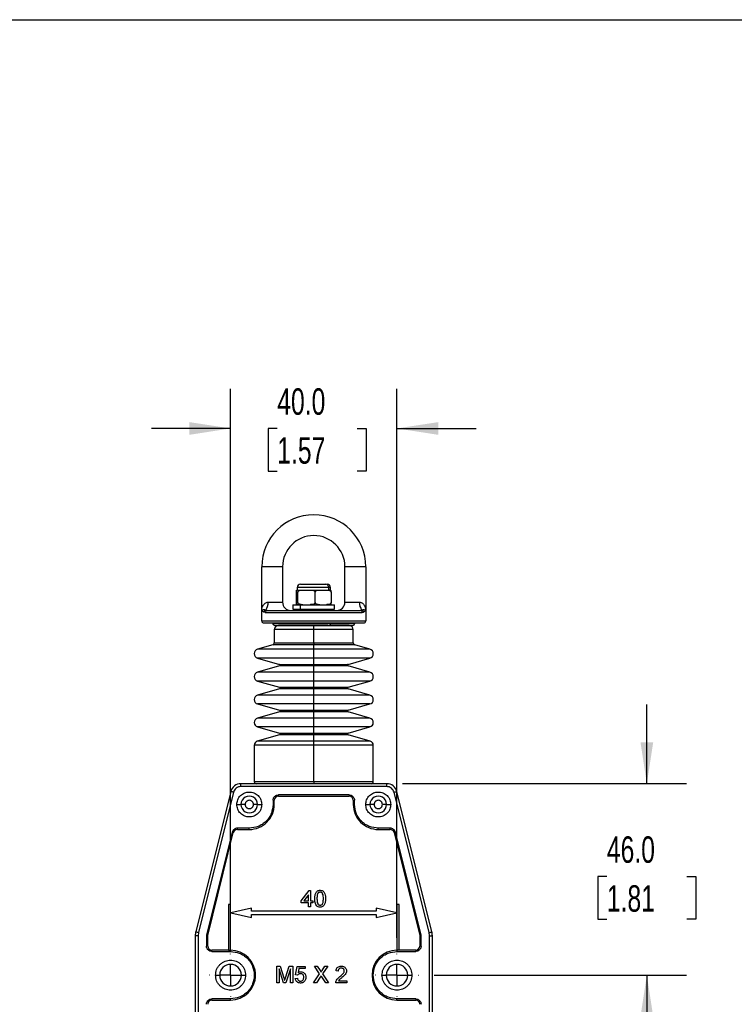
# Model space of a CAD drawing. Header units: millimetres. Extents: x 19 to 819, y 19 to 629.
# Tile 15 of 21: x 476 to 647, y 392 to 629. Entities that reach past the tile are written whole.
import ezdxf

# ---------------------------------------------------------------- set-up
doc = ezdxf.new("R2010")
doc.units = ezdxf.units.MM
doc.header["$LTSCALE"] = 3
doc.linetypes.add('CENTERX2', pattern=[20.32, 12.7, -2.54, 2.54, -2.54])
doc.layers.add('CENTER', color=40, linetype='CENTERX2')
doc.layers.add('DIMENSIONS', color=140, linetype='Continuous', lineweight=25)
doc.layers.add('TEXT', color=140, linetype='Continuous', lineweight=25)
doc.styles.add('SLDTEXTSTYLE0', font='TXT', dxfattribs={"width": 0.7})
doc.dimstyles.new('SLDDIMSTYLE1', dxfattribs={"dimtxt": 6.474023, "dimasz": 9.906, "dimexe": 0, "dimexo": 0.0625, "dimgap": 1.618506, "dimtad": 0, "dimtih": 1, "dimtoh": 1, "dimrnd": 1e-09, "dimzin": 4, "dimdsep": 46, "dimtxsty": 'SLDTEXTSTYLE0', "dimsah": 1, "dimcen": 0.09, "dimadec": 0, "dimazin": 1, "dimtfac": 1, "dimtofl": 0, "dimtmove": 0, "dimatfit": 3, "dimfxl": 0, "dimfrac": 2, "dimtolj": 1, "dimtzin": 12, "dimarcsym": 0})
doc.dimstyles.new('SLDDIMSTYLE2', dxfattribs={"dimtxt": 6.474023, "dimasz": 9.906, "dimexe": 0, "dimexo": 0.0625, "dimgap": 1.618506, "dimtad": 0, "dimtih": 1, "dimtoh": 1, "dimrnd": 1e-09, "dimzin": 4, "dimdsep": 46, "dimtxsty": 'SLDTEXTSTYLE0', "dimsah": 1, "dimcen": 0.09, "dimadec": 0, "dimazin": 1, "dimtfac": 1, "dimtmove": 0, "dimatfit": 0, "dimfxl": 0, "dimfrac": 2, "dimtolj": 1, "dimtzin": 12, "dimarcsym": 0})

# ---------------------------------------------------------------- blocks, each defined once
blk = doc.blocks.new('_D_8')
at = {"layer": 'DIMENSIONS'}
for p, q in [((526.27, 408.08), (526.27, 539.98)), ((566.27, 408.08), (566.27, 539.98)), ((526.27, 530.46), (507.22, 530.46)), ((537.48, 530.46), (535.31, 530.46)), ((535.31, 530.46), (535.31, 520.17)), ((556.72, 530.46), (558.89, 530.46)), ((558.89, 530.46), (558.89, 520.17)), ((566.27, 530.46), (585.32, 530.46)), ((535.31, 520.17), (537.48, 520.17)), ((558.89, 520.17), (556.72, 520.17))]:
    blk.add_line(p, q, dxfattribs=at)
for points in [[(526.27, 530.46), (516.36, 531.98), (516.36, 528.93)], [(566.27, 530.46), (576.17, 528.93), (576.17, 531.98)]]:
    blk.add_solid(points, dxfattribs=at)
at = {"layer": 'DIMENSIONS', "char_height": 6.35, "attachment_point": 1, "style": 'SLDTEXTSTYLE0'}
for s, insert in [('40.0', (537.48, 540.09)), ('1.57', (537.48, 528.35))]:
    blk.add_mtext(s, dxfattribs=dict(at, insert=insert))
blk = doc.blocks.new('_D_9')
at = {"layer": 'DIMENSIONS'}
for p, q in [((575.22, 399.13), (635.86, 399.13)), ((626.33, 399.13), (626.33, 375.98)), ((616.71, 364.24), (614.54, 364.24)), ((614.54, 364.24), (614.54, 353.95)), ((635.95, 364.24), (638.13, 364.24)), ((638.13, 364.24), (638.13, 353.95)), ((614.54, 353.95), (616.71, 353.95)), ((626.33, 306.13), (626.33, 352.5)), ((638.13, 353.95), (635.95, 353.95)), ((572.58, 306.13), (635.86, 306.13))]:
    blk.add_line(p, q, dxfattribs=at)
for points in [[(626.33, 399.13), (624.81, 389.22), (627.86, 389.22)], [(626.33, 306.13), (627.86, 316.03), (624.81, 316.03)]]:
    blk.add_solid(points, dxfattribs=at)
at = {"layer": 'DIMENSIONS', "char_height": 6.35, "attachment_point": 1, "style": 'SLDTEXTSTYLE0'}
for s, insert in [('93.0', (616.71, 373.88)), ('3.66', (616.71, 362.14))]:
    blk.add_mtext(s, dxfattribs=dict(at, insert=insert))
blk = doc.blocks.new('_D_10')
at = {"layer": 'DIMENSIONS'}
for p, q in [((626.33, 445.13), (626.33, 464.18)), ((567.62, 445.13), (635.86, 445.13)), ((616.71, 422.84), (614.54, 422.84)), ((614.54, 422.84), (614.54, 412.55)), ((635.95, 422.84), (638.13, 422.84)), ((638.13, 422.84), (638.13, 412.55)), ((614.54, 412.55), (616.71, 412.55)), ((638.13, 412.55), (635.95, 412.55)), ((575.22, 399.13), (635.86, 399.13)), ((626.33, 399.13), (626.33, 380.08))]:
    blk.add_line(p, q, dxfattribs=at)
for points in [[(626.33, 445.13), (627.86, 455.03), (624.81, 455.03)], [(626.33, 399.13), (624.81, 389.22), (627.86, 389.22)]]:
    blk.add_solid(points, dxfattribs=at)
at = {"layer": 'DIMENSIONS', "char_height": 6.35, "attachment_point": 1, "style": 'SLDTEXTSTYLE0'}
for s, insert in [('46.0', (616.71, 432.47)), ('1.81', (616.71, 420.73))]:
    blk.add_mtext(s, dxfattribs=dict(at, insert=insert))
blk = doc.blocks.new('SW_CENTERMARKSYMBOL_2')
at = {"layer": 'CENTER', "color": 0}
for p, q in [((0, 5.08), (0, 5.14)), ((0, 0), (0, 2.54)), ((-5.08, 0), (-5.14, 0)), ((0, 0), (-2.54, 0)), ((0, 0), (0, -2.54)), ((0, 0), (2.54, 0)), ((5.08, 0), (5.14, 0)), ((0, -5.08), (0, -5.14))]:
    blk.add_line(p, q, dxfattribs=at)
blk = doc.blocks.new('SW_CENTERMARKSYMBOL_3')
at = {"layer": 'CENTER', "color": 0}
for p, q in [((0, 5.08), (0, 5.14)), ((0, 0), (0, 2.54)), ((-5.08, 0), (-5.14, 0)), ((0, 0), (-2.54, 0)), ((0, 0), (0, -2.54)), ((0, 0), (2.54, 0)), ((5.08, 0), (5.14, 0)), ((0, -5.08), (0, -5.14))]:
    blk.add_line(p, q, dxfattribs=at)

msp = doc.modelspace()

# ---------------------------------------------------------------- linework, layer by layer
for p, q in [((533.767, 486.727), (533.767, 497.227)), ((538.767, 497.227), (533.767, 497.227)), ((538.767, 497.227), (538.767, 488.727)), ((553.767, 488.727), (553.767, 497.227)), ((558.767, 497.227), (553.767, 497.227)), ((558.767, 497.227), (558.767, 486.727)), ((542.267, 492.227), (542.267, 491.627)), ((549.87, 492.227), (542.267, 492.227)), ((543.081, 493.027), (549.149, 493.027)), ((549.87, 491.627), (549.87, 492.227)), ((550.267, 492.227), (549.87, 492.227)), ((550.267, 491.627), (550.267, 492.227)), ((542.106, 488.627), (542.106, 491.127)), ((542.351, 491.627), (543.645, 491.627)), ((542.45, 488.627), (542.45, 491.127)), ((543.645, 491.627), (544.53, 491.627)), ((544.53, 491.627), (545.415, 491.627)), ((545.415, 491.627), (547.707, 491.627)), ((546.61, 488.627), (546.61, 491.127)), ((547.707, 491.627), (548.519, 491.627)), ((548.519, 491.627), (549.331, 491.627)), ((549.331, 491.627), (549.977, 491.627)), ((549.977, 491.627), (550.329, 491.627)), ((550.427, 491.127), (550.427, 488.627)), ((535.267, 488.727), (538.767, 488.727)), ((541.267, 488.127), (541.267, 487.027)), ((541.267, 488.127), (543.041, 488.127)), ((542.351, 488.127), (543.645, 488.127)), ((543.041, 488.127), (551.267, 488.127)), ((543.041, 487.027), (543.041, 488.127)), ((545.415, 488.127), (547.707, 488.127)), ((551.267, 487.027), (551.267, 488.127)), ((553.767, 488.727), (557.267, 488.727)), ((533.767, 484.227), (533.767, 486.727)), ((534.613, 486.227), (534.289, 486.344)), ((534.613, 486.227), (557.92, 486.227)), ((535.079, 486.727), (534.708, 486.821)), ((535.079, 486.727), (557.454, 486.727)), ((541.267, 487.027), (543.041, 487.027)), ((543.041, 487.027), (551.267, 487.027)), ((557.825, 486.821), (557.454, 486.727)), ((557.92, 486.227), (558.244, 486.344)), ((558.767, 486.727), (558.767, 484.227)), ((533.767, 484.227), (558.767, 484.227)), ((534.267, 483.727), (558.267, 483.727)), ((536.417, 483.627), (550.228, 483.627)), ((536.923, 483.127), (550.027, 483.127)), ((546.267, 483.127), (537.767, 483.127)), ((546.267, 482.127), (546.267, 483.127)), ((549.677, 483.127), (546.267, 483.127)), ((550.027, 483.127), (555.61, 483.127)), ((550.228, 483.627), (556.117, 483.627)), ((554.767, 483.127), (550.377, 483.127)), ((536.767, 482.127), (536.767, 478.94)), ((546.267, 482.127), (536.767, 482.127)), ((546.267, 478.94), (546.267, 482.127)), ((555.767, 482.127), (546.267, 482.127)), ((555.767, 478.94), (555.767, 482.127)), ((536.404, 478.459), (532.763, 477.415)), ((546.267, 478.459), (536.404, 478.459)), ((536.767, 478.94), (546.267, 478.94)), ((546.267, 478.94), (546.267, 478.459)), ((546.267, 478.94), (555.767, 478.94)), ((546.267, 477.415), (546.267, 478.459)), ((556.129, 478.459), (546.267, 478.459)), ((559.77, 477.415), (556.129, 478.459)), ((546.267, 477.415), (532.763, 477.415)), ((546.267, 475.301), (546.267, 477.415)), ((559.77, 477.415), (546.267, 477.415)), ((532.763, 475.301), (538.022, 473.793)), ((546.267, 475.301), (532.763, 475.301)), ((538.022, 473.408), (532.763, 471.901)), ((538.022, 473.793), (546.267, 473.793)), ((546.267, 473.408), (538.022, 473.408)), ((538.167, 473.601), (546.267, 473.601)), ((546.267, 473.793), (546.267, 475.301)), ((559.77, 475.301), (546.267, 475.301)), ((546.267, 473.793), (546.267, 473.601)), ((546.267, 473.793), (554.511, 473.793)), ((546.267, 473.601), (546.267, 473.408)), ((546.267, 473.601), (554.367, 473.601)), ((546.267, 471.901), (546.267, 473.408)), ((554.511, 473.408), (546.267, 473.408)), ((554.511, 473.793), (559.77, 475.301)), ((559.77, 471.901), (554.511, 473.408)), ((546.267, 471.901), (532.763, 471.901)), ((546.267, 469.786), (546.267, 471.901)), ((559.77, 471.901), (546.267, 471.901)), ((532.763, 469.786), (538.022, 468.278)), ((546.267, 469.786), (532.763, 469.786)), ((546.267, 468.278), (546.267, 469.786)), ((559.77, 469.786), (546.267, 469.786)), ((554.511, 468.278), (559.77, 469.786)), ((538.022, 467.893), (532.763, 466.386)), ((546.267, 466.386), (532.763, 466.386)), ((538.022, 468.278), (546.267, 468.278)), ((546.267, 467.893), (538.022, 467.893)), ((538.167, 468.086), (546.267, 468.086)), ((546.267, 468.278), (546.267, 468.086)), ((546.267, 468.278), (554.511, 468.278)), ((546.267, 468.086), (546.267, 467.893)), ((546.267, 468.086), (554.367, 468.086)), ((546.267, 466.386), (546.267, 467.893)), ((554.511, 467.893), (546.267, 467.893)), ((546.267, 464.271), (546.267, 466.386)), ((559.77, 466.386), (546.267, 466.386)), ((559.77, 466.386), (554.511, 467.893)), ((532.763, 464.271), (538.022, 462.763)), ((546.267, 464.271), (532.763, 464.271)), ((546.267, 462.763), (546.267, 464.271)), ((559.77, 464.271), (546.267, 464.271)), ((554.511, 462.763), (559.77, 464.271)), ((538.022, 462.379), (532.763, 460.871)), ((538.022, 462.763), (546.267, 462.763)), ((546.267, 462.379), (538.022, 462.379)), ((538.167, 462.571), (546.267, 462.571)), ((546.267, 462.763), (546.267, 462.571)), ((546.267, 462.763), (554.511, 462.763)), ((546.267, 462.571), (546.267, 462.379)), ((546.267, 462.571), (554.367, 462.571)), ((546.267, 460.871), (546.267, 462.379)), ((554.511, 462.379), (546.267, 462.379)), ((559.77, 460.871), (554.511, 462.379)), ((546.267, 460.871), (532.763, 460.871)), ((546.267, 458.756), (546.267, 460.871)), ((559.77, 460.871), (546.267, 460.871)), ((538.022, 456.864), (532.691, 455.335)), ((532.763, 458.756), (538.022, 457.248)), ((546.267, 458.756), (532.763, 458.756)), ((538.022, 457.248), (546.267, 457.248)), ((546.267, 456.864), (538.022, 456.864)), ((538.167, 457.056), (546.267, 457.056)), ((546.267, 457.248), (546.267, 458.756)), ((559.77, 458.756), (546.267, 458.756)), ((546.267, 457.248), (546.267, 457.056)), ((546.267, 457.248), (554.511, 457.248)), ((546.267, 457.056), (546.267, 456.864)), ((546.267, 457.056), (554.367, 457.056)), ((546.267, 455.335), (546.267, 456.864)), ((554.511, 456.864), (546.267, 456.864)), ((554.511, 457.248), (559.77, 458.756)), ((559.842, 455.335), (554.511, 456.864)), ((531.967, 454.374), (531.967, 445.627)), ((546.267, 454.374), (531.967, 454.374)), ((546.267, 455.335), (532.691, 455.335)), ((546.267, 454.374), (546.267, 455.335)), ((559.842, 455.335), (546.267, 455.335)), ((546.267, 445.627), (546.267, 454.374)), ((560.567, 454.374), (546.267, 454.374)), ((560.567, 445.627), (560.567, 454.374)), ((528.72, 444.427), (528.72, 445.127)), ((563.813, 445.127), (528.72, 445.127)), ((531.967, 445.627), (546.267, 445.627)), ((546.267, 445.627), (546.267, 445.127)), ((546.267, 445.627), (560.567, 445.627)), ((563.813, 444.427), (563.813, 445.127)), ((526.294, 443.232), (517.885, 409.507)), ((526.973, 443.063), (518.565, 409.338)), ((563.813, 444.427), (528.72, 444.427)), ((554.767, 442.427), (537.767, 442.427)), ((537.767, 442.127), (537.767, 442.427)), ((554.767, 442.427), (554.767, 442.127)), ((573.969, 409.338), (565.56, 443.063)), ((574.648, 409.507), (566.239, 443.232)), ((527.767, 440.127), (528.767, 440.127)), ((529.767, 440.127), (528.767, 440.127)), ((532.767, 440.127), (531.767, 440.127)), ((532.767, 440.127), (533.767, 440.127)), ((536.467, 441.127), (536.467, 440.127)), ((536.467, 441.127), (536.767, 441.127)), ((536.767, 440.127), (536.467, 440.127)), ((536.767, 440.127), (536.767, 441.127)), ((537.767, 442.127), (554.767, 442.127)), ((555.767, 441.127), (555.767, 440.127)), ((555.767, 441.127), (556.067, 441.127)), ((555.767, 440.127), (556.067, 440.127)), ((556.067, 440.127), (556.067, 441.127)), ((558.767, 440.127), (559.767, 440.127)), ((560.767, 440.127), (559.767, 440.127)), ((563.767, 440.127), (562.767, 440.127)), ((563.767, 440.127), (564.767, 440.127)), ((526.636, 433.442), (520.467, 408.699)), ((520.767, 408.662), (526.927, 433.369)), ((530.767, 434.427), (527.897, 434.427)), ((527.897, 434.127), (527.897, 434.427)), ((527.897, 434.127), (530.767, 434.127)), ((530.767, 434.127), (530.767, 434.427)), ((564.636, 434.427), (561.767, 434.427)), ((561.767, 434.127), (561.767, 434.427)), ((561.767, 434.127), (564.636, 434.127)), ((564.636, 434.127), (564.636, 434.427)), ((565.606, 433.369), (571.767, 408.662)), ((572.067, 408.699), (565.897, 433.442)), ((543.241, 417.015), (545.138, 419.476)), ((545.138, 419.476), (545.497, 419.476)), ((545.497, 419.476), (545.497, 417.015)), ((543.241, 416.502), (543.241, 417.015)), ((544.984, 416.502), (543.241, 416.502)), ((544.984, 418.455), (543.874, 417.015)), ((543.874, 417.015), (544.984, 417.015)), ((544.984, 417.015), (544.984, 418.455)), ((544.984, 415.527), (544.984, 416.502)), ((545.497, 417.015), (546.01, 417.015)), ((545.497, 416.502), (545.497, 415.527)), ((546.01, 416.502), (545.497, 416.502)), ((546.01, 417.015), (546.01, 416.502)), ((525.767, 416.127), (525.767, 405.11)), ((526.267, 416.127), (525.767, 416.127)), ((526.267, 405.11), (526.267, 416.127)), ((531.267, 415.236), (526.311, 414.137)), ((526.311, 414.118), (531.267, 413.019)), ((531.267, 414.527), (531.267, 415.236)), ((561.267, 414.527), (531.267, 414.527)), ((545.497, 415.527), (544.984, 415.527)), ((561.267, 415.236), (561.267, 414.527)), ((566.222, 414.137), (561.267, 415.236)), ((561.267, 413.019), (566.222, 414.118)), ((566.267, 416.127), (566.267, 405.11)), ((566.767, 416.127), (566.267, 416.127)), ((566.767, 405.11), (566.767, 416.127)), ((531.267, 413.727), (561.267, 413.727)), ((531.267, 413.019), (531.267, 413.727)), ((561.267, 413.727), (561.267, 413.019)), ((518.565, 409.338), (518.467, 408.539)), ((574.067, 408.539), (573.969, 409.338)), ((517.767, 408.539), (517.767, 312.127)), ((518.467, 408.539), (517.767, 408.539)), ((518.467, 408.539), (518.467, 312.127)), ((520.467, 408.699), (520.467, 406.127)), ((520.767, 406.127), (520.767, 408.662)), ((571.767, 408.662), (571.767, 406.127)), ((572.067, 406.127), (572.067, 408.699)), ((574.067, 312.127), (574.067, 408.539)), ((574.067, 408.539), (574.767, 408.539)), ((574.767, 312.127), (574.767, 408.539)), ((520.767, 406.127), (520.467, 406.127)), ((521.767, 404.827), (521.767, 405.127)), ((525.767, 405.127), (521.767, 405.127)), ((521.767, 404.827), (526.267, 404.827)), ((525.767, 405.11), (526.267, 405.11)), ((526.267, 405.11), (526.267, 404.827)), ((566.267, 405.11), (566.267, 404.827)), ((566.767, 405.11), (566.267, 405.11)), ((566.267, 404.827), (570.767, 404.827)), ((570.767, 405.127), (566.767, 405.127)), ((570.767, 405.127), (570.767, 404.827)), ((572.067, 406.127), (571.767, 406.127)), ((537.355, 397.282), (537.355, 401.282)), ((537.355, 401.282), (538.203, 401.282)), ((537.919, 400.666), (537.919, 397.282)), ((538.98, 397.282), (537.919, 400.666)), ((538.203, 401.282), (539.097, 398.475)), ((539.474, 398.523), (540.359, 401.282)), ((540.637, 400.666), (539.569, 397.282)), ((540.359, 401.282), (541.201, 401.282)), ((540.637, 397.282), (540.637, 400.666)), ((541.201, 401.282), (541.201, 397.282)), ((541.867, 399.179), (542.278, 401.23)), ((542.278, 401.23), (544.175, 401.23)), ((542.697, 400.718), (542.493, 399.682)), ((544.175, 400.718), (542.697, 400.718)), ((544.175, 401.23), (544.175, 400.718)), ((547.677, 399.434), (546.404, 401.282)), ((546.404, 401.282), (547.084, 401.282)), ((547.084, 401.282), (547.782, 400.269)), ((548.25, 400.268), (548.946, 401.282)), ((549.635, 401.282), (548.362, 399.428)), ((548.946, 401.282), (549.635, 401.282)), ((552.124, 400.102), (551.611, 400.154)), ((522.667, 399.127), (523.667, 399.127)), ((528.867, 399.127), (529.867, 399.127)), ((532.267, 399.127), (531.967, 399.127)), ((541.816, 398.359), (542.329, 398.41)), ((542.38, 399.128), (541.867, 399.179)), ((546.199, 397.282), (547.677, 399.434)), ((547.834, 398.658), (546.887, 397.282)), ((549.16, 397.282), (548.186, 398.695)), ((548.362, 399.428), (549.84, 397.282)), ((552.218, 397.795), (554.175, 397.795)), ((554.175, 397.795), (554.175, 397.282)), ((562.667, 399.127), (563.667, 399.127)), ((568.867, 399.127), (569.867, 399.127)), ((537.919, 397.282), (537.355, 397.282)), ((539.569, 397.282), (538.98, 397.282)), ((541.201, 397.282), (540.637, 397.282)), ((546.887, 397.282), (546.199, 397.282)), ((549.84, 397.282), (549.16, 397.282)), ((554.175, 397.282), (551.56, 397.282)), ((526.267, 393.427), (521.767, 393.427)), ((521.767, 393.127), (521.767, 393.427)), ((521.767, 393.127), (526.267, 393.127)), ((526.267, 393.127), (526.267, 393.427)), ((570.767, 393.427), (566.267, 393.427)), ((566.267, 393.127), (566.267, 393.427)), ((566.267, 393.127), (570.767, 393.127)), ((570.767, 393.427), (570.767, 393.127))]:
    msp.add_line(p, q)
at = {"flags": 128}
for points in [[(550.228, 483.627), (550.224, 483.53), (550.213, 483.436), (550.194, 483.35), (550.169, 483.274), (550.139, 483.212), (550.104, 483.165), (550.066, 483.137), (550.027, 483.127)], [(526.973, 443.063), (526.841, 443.096), (526.713, 443.128), (526.596, 443.157), (526.493, 443.183), (526.408, 443.204), (526.346, 443.219), (526.307, 443.229), (526.294, 443.232)], [(565.56, 443.063), (565.692, 443.096), (565.82, 443.128), (565.937, 443.157), (566.04, 443.183), (566.125, 443.204), (566.187, 443.219), (566.226, 443.229), (566.239, 443.232)], [(536.766, 440.043), (536.763, 440.043), (536.666, 440.044)], [(555.767, 440.043), (555.77, 440.043), (555.867, 440.044)], [(526.927, 433.369), (526.921, 433.371), (526.905, 433.375), (526.878, 433.382), (526.841, 433.391), (526.797, 433.402), (526.747, 433.414), (526.692, 433.428), (526.636, 433.442)], [(565.606, 433.369), (565.612, 433.371), (565.628, 433.375), (565.655, 433.382), (565.692, 433.391), (565.736, 433.402), (565.786, 433.414), (565.841, 433.428), (565.897, 433.442)], [(518.565, 409.338), (518.432, 409.371), (518.305, 409.402), (518.187, 409.432), (518.084, 409.457), (518, 409.478), (517.937, 409.494), (517.898, 409.504), (517.885, 409.507)], [(573.969, 409.338), (574.101, 409.371), (574.228, 409.402), (574.346, 409.432), (574.449, 409.457), (574.533, 409.478), (574.596, 409.494), (574.635, 409.504), (574.648, 409.507)], [(520.767, 408.662), (520.761, 408.663), (520.744, 408.665), (520.716, 408.668), (520.679, 408.673), (520.633, 408.678), (520.581, 408.685), (520.525, 408.692), (520.467, 408.699)], [(571.767, 408.662), (571.772, 408.663), (571.789, 408.665), (571.817, 408.668), (571.854, 408.673), (571.9, 408.678), (571.952, 408.685), (572.008, 408.692), (572.067, 408.699)]]:
    msp.add_lwpolyline(points, dxfattribs=at)
for centre, radius, start, end in [((546.267, 497.227), 12.5, 0.00005, 179.99995), ((546.267, 497.227), 7.5, 0.00005, 179.99995), ((543.067, 492.227), 0.8, 90.00079, 179.99907), ((549.107, 492.265), 0.763, 357.17072, 86.85757), ((549.467, 492.227), 0.8, 0.00081, 89.99925), ((549.951, 491.151), 0.477, 357.17086, 86.85637), ((532.606, 488.472), 2.673, 321.84979, 5.48911), ((540.767, 488.727), 2, 180.00021, 269.99963), ((549.951, 488.604), 0.477, 273.14008, 2.83099), ((551.767, 488.727), 2, 270.00038, 359.99974), ((559.927, 488.472), 2.673, 174.511, 218.1502), ((534.815, 486.304), 0.528, 101.73662, 175.66749), ((535.097, 486.244), 0.484, 92.07736, 181.93563), ((557.436, 486.244), 0.484, 358.06428, 87.92276), ((557.718, 486.304), 0.528, 4.33289, 78.263), ((534.267, 484.227), 0.5, 179.99824, 270.00261), ((536.917, 483.627), 0.5, 179.99945, 269.99948), ((537.767, 482.127), 1, 90.00041, 179.9997), ((554.767, 482.127), 1, 0.0003, 89.99959), ((555.617, 483.627), 0.5, 270.00041, 0.00055), ((558.267, 484.227), 0.5, 269.99746, 0.0018), ((536.267, 478.94), 0.5, 286.00011, 359.99878), ((556.267, 478.94), 0.5, 180.00086, 254.00011), ((533.067, 476.358), 1.1, 105.99982, 254.00018), ((559.467, 476.358), 1.1, 285.99993, 74.00007), ((537.967, 473.601), 0.2, 359.99568, 74.00373), ((537.967, 473.601), 0.2, 286.00395, 359.99664), ((554.567, 473.601), 0.2, 105.9968, 180.00397), ((554.567, 473.601), 0.2, 180.00371, 253.99553), ((533.067, 470.843), 1.1, 106.0002, 253.9998), ((559.467, 470.843), 1.1, 286.00031, 73.99969), ((533.067, 465.328), 1.1, 105.99982, 254.00018), ((537.967, 468.086), 0.2, 0.00336, 73.99605), ((537.967, 468.086), 0.2, 285.99627, 0.00432), ((554.567, 468.086), 0.2, 106.00447, 179.99629), ((554.567, 468.086), 0.2, 179.99603, 254.0032), ((559.467, 465.328), 1.1, 285.99993, 74.00007), ((537.967, 462.571), 0.2, 359.99568, 74.00373), ((537.967, 462.571), 0.2, 286.00395, 359.99664), ((554.567, 462.571), 0.2, 105.9968, 180.00397), ((554.567, 462.571), 0.2, 180.00371, 253.99553), ((533.067, 459.813), 1.1, 105.99982, 254.00018), ((559.467, 459.813), 1.1, 285.99993, 74.00007), ((537.967, 457.056), 0.2, 359.99995, 74.00373), ((537.967, 457.056), 0.2, 285.99627, 0.00432), ((554.567, 457.056), 0.2, 105.9968, 179.9997), ((554.567, 457.056), 0.2, 179.99603, 254.0032), ((532.967, 454.374), 1, 105.99985, 179.99989), ((559.567, 454.374), 1, 0.00006, 74.00009), ((528.72, 442.627), 2.5, 90.00014, 165.99972), ((532.467, 445.627), 0.5, 179.99945, 269.9997), ((560.067, 445.627), 0.5, 270.00039, 0.00058), ((563.813, 442.627), 2.5, 14.00028, 89.99989), ((530.767, 440.127), 2, 359.99989, 180.00011), ((530.767, 440.127), 2, 179.99989, 0.00011), ((530.767, 440.127), 6, 269.99989, 0.00007), ((537.767, 441.127), 1, 90.00041, 179.9997), ((554.767, 441.127), 1, 0.0003, 89.99959), ((561.767, 440.127), 6, 179.99993, 270.0001), ((561.767, 440.127), 2, 359.99988, 180.00012), ((561.767, 440.127), 2, 179.99988, 0.00012), ((527.897, 433.127), 1, 89.99906, 166.00116), ((564.636, 433.127), 1, 13.99899, 90.00075), ((526.313, 414.127), 0.00999, 102.44971, 180.04423), ((526.313, 414.127), 0.01, 180.02227, 257.39847), ((566.22, 414.127), 0.01, 282.52663, 77.47337), ((521.767, 408.539), 4, 166.00009, 179.9997), ((570.767, 408.539), 4, 359.99992, 14.00018), ((521.767, 406.127), 1, 180.0003, 269.99948), ((526.267, 399.127), 6, 0.00017, 89.99985), ((566.267, 399.127), 6, 90.00004, 269.99996), ((570.767, 406.127), 1, 270.00041, 359.9997), ((526.267, 399.127), 2.6, 0.00004, 179.99996), ((566.267, 399.127), 2.6, 0.00001, 179.99999), ((526.267, 399.127), 2.6, 180.00004, 359.99996), ((526.267, 399.127), 6, 270.00015, 359.99997), ((566.267, 399.127), 2.6, 180.00001, 359.99999), ((521.767, 392.127), 1, 89.99906, 180.0003), ((570.767, 392.127), 1, 359.9997, 90.00105)]:
    msp.add_arc(centre, radius, start, end)
for points, knots in [([(542.106, 491.127), (542.106, 491.157), (542.106, 491.212), (542.11, 491.302), (542.117, 491.405), (542.134, 491.508), (542.152, 491.619), (542.199, 491.626), (542.205, 491.627)], [0, 0, 0, 0, 0.1663512, 0.3148344, 0.513637, 0.7390609, 0.9667755, 1, 1, 1, 1]), ([(542.351, 491.627), (542.376, 491.601), (542.418, 491.557), (542.429, 491.461), (542.441, 491.376), (542.446, 491.278), (542.449, 491.197), (542.449, 491.145), (542.45, 491.127)], [0, 0, 0, 0, 0.2034342, 0.33563, 0.540245, 0.70003, 0.8980202, 1, 1, 1, 1]), ([(542.45, 491.127), (542.452, 491.157), (542.458, 491.216), (542.507, 491.312), (542.616, 491.427), (542.925, 491.585), (543.294, 491.624), (543.576, 491.627), (543.645, 491.627)], [0, 0, 0, 0, 0.0631932, 0.1249324, 0.2257311, 0.3967617, 0.852609, 1, 1, 1, 1]), ([(545.415, 491.627), (545.675, 491.623), (545.996, 491.617), (546.35, 491.479), (546.483, 491.391), (546.57, 491.286), (546.606, 491.2), (546.609, 491.145), (546.61, 491.127)], [0, 0, 0, 0, 0.5465435, 0.6750045, 0.8065599, 0.8827741, 0.9618849, 1, 1, 1, 1]), ([(546.61, 491.127), (546.613, 491.157), (546.618, 491.215), (546.662, 491.311), (546.761, 491.425), (547.043, 491.584), (547.385, 491.624), (547.644, 491.627), (547.707, 491.627)], [0, 0, 0, 0, 0.0673901, 0.1323743, 0.2361186, 0.4074989, 0.8555214, 1, 1, 1, 1]), ([(549.331, 491.627), (549.57, 491.622), (549.866, 491.616), (550.19, 491.479), (550.312, 491.389), (550.391, 491.285), (550.423, 491.2), (550.426, 491.145), (550.427, 491.127)], [0, 0, 0, 0, 0.5363491, 0.6639242, 0.796824, 0.8756745, 0.9593033, 1, 1, 1, 1]), ([(550.427, 491.127), (550.427, 491.157), (550.427, 491.212), (550.423, 491.302), (550.416, 491.405), (550.399, 491.508), (550.381, 491.619), (550.334, 491.626), (550.329, 491.627)], [0, 0, 0, 0, 0.166351, 0.3148341, 0.5136362, 0.7390602, 0.9667738, 1, 1, 1, 1]), ([(533.767, 486.727), (533.828, 487.16), (533.924, 487.825), (534.464, 488.432), (534.889, 488.685), (535.145, 488.714), (535.267, 488.727)], [0, 0, 0, 0, 0.4673382, 0.7191594, 0.866901, 1, 1, 1, 1]), ([(542.205, 488.127), (542.179, 488.154), (542.138, 488.198), (542.126, 488.294), (542.115, 488.379), (542.109, 488.477), (542.106, 488.557), (542.106, 488.61), (542.106, 488.627)], [0, 0, 0, 0, 0.203416, 0.3356148, 0.5402345, 0.7000231, 0.8980179, 1, 1, 1, 1]), ([(542.45, 488.627), (542.449, 488.598), (542.449, 488.543), (542.445, 488.453), (542.438, 488.35), (542.421, 488.247), (542.403, 488.136), (542.357, 488.128), (542.351, 488.127)], [0, 0, 0, 0, 0.1663522, 0.3148362, 0.51364, 0.7390653, 0.9667813, 1, 1, 1, 1]), ([(543.645, 488.127), (543.385, 488.132), (543.064, 488.138), (542.71, 488.275), (542.577, 488.364), (542.49, 488.469), (542.454, 488.554), (542.451, 488.609), (542.45, 488.627)], [0, 0, 0, 0, 0.5465425, 0.6750036, 0.8065593, 0.882774, 0.9618849, 1, 1, 1, 1]), ([(546.61, 488.627), (546.608, 488.598), (546.602, 488.539), (546.553, 488.443), (546.444, 488.328), (546.135, 488.169), (545.766, 488.131), (545.484, 488.128), (545.415, 488.127)], [0, 0, 0, 0, 0.06319316, 0.1249327, 0.22573138, 0.39676135, 0.85260926, 1, 1, 1, 1]), ([(547.707, 488.127), (547.468, 488.132), (547.172, 488.138), (546.848, 488.276), (546.726, 488.365), (546.647, 488.47), (546.614, 488.555), (546.611, 488.61), (546.61, 488.627)], [0, 0, 0, 0, 0.5363489, 0.6639235, 0.796824, 0.8756745, 0.9593032, 1, 1, 1, 1]), ([(550.427, 488.627), (550.425, 488.598), (550.42, 488.539), (550.375, 488.444), (550.277, 488.33), (549.995, 488.17), (549.653, 488.131), (549.394, 488.128), (549.331, 488.127)], [0, 0, 0, 0, 0.06739009, 0.13237404, 0.23611845, 0.40749882, 0.85552155, 1, 1, 1, 1]), ([(550.329, 488.127), (550.354, 488.154), (550.396, 488.198), (550.407, 488.294), (550.418, 488.379), (550.424, 488.477), (550.427, 488.557), (550.427, 488.61), (550.427, 488.627)], [0, 0, 0, 0, 0.2034169, 0.3356152, 0.5402349, 0.7000234, 0.898018, 1, 1, 1, 1]), ([(557.267, 488.727), (557.388, 488.714), (557.644, 488.685), (558.069, 488.432), (558.609, 487.825), (558.705, 487.16), (558.767, 486.727)], [0, 0, 0, 0, 0.1330929, 0.2808384, 0.5326552, 1, 1, 1, 1]), ([(534.708, 486.821), (534.559, 486.842), (534.319, 486.877), (533.982, 486.873), (533.835, 486.774), (533.767, 486.727)], [0, 0, 0, 0, 0.4669301, 0.7497442, 1, 1, 1, 1]), ([(534.289, 486.344), (534.229, 486.383), (534.102, 486.467), (533.939, 486.553), (533.807, 486.632), (533.78, 486.697), (533.767, 486.727)], [0, 0, 0, 0, 0.3245227, 0.6901056, 0.8514027, 1, 1, 1, 1]), ([(558.767, 486.727), (558.698, 486.774), (558.551, 486.873), (558.214, 486.877), (557.974, 486.842), (557.825, 486.821)], [0, 0, 0, 0, 0.2498786, 0.5331505, 1, 1, 1, 1]), ([(558.767, 486.727), (558.744, 486.688), (558.683, 486.581), (558.469, 486.495), (558.325, 486.398), (558.244, 486.344)], [0, 0, 0, 0, 0.2015678, 0.5508248, 1, 1, 1, 1]), ([(528.72, 444.427), (528.526, 444.409), (528.128, 444.372), (527.592, 444.071), (527.17, 443.623), (527.038, 443.246), (526.973, 443.063)], [0, 0, 0, 0, 0.24299698, 0.49999748, 0.75699918, 1, 1, 1, 1]), ([(527.767, 440.127), (527.807, 440.505), (527.869, 441.087), (528.243, 441.786), (528.63, 442.263), (529.108, 442.653), (529.807, 443.015), (530.767, 443.2), (531.726, 443.015), (532.425, 442.653), (532.903, 442.263), (533.29, 441.787), (533.664, 441.087), (533.726, 440.505), (533.767, 440.127)], [0, 0, 0, 0, 0.11972111, 0.18483153, 0.24999952, 0.31511034, 0.38027816, 0.49999981, 0.61972147, 0.68483224, 0.75000047, 0.81511028, 0.88027889, 1, 1, 1, 1]), ([(536.467, 441.127), (536.484, 441.291), (536.511, 441.543), (536.673, 441.846), (536.841, 442.053), (537.048, 442.221), (537.351, 442.383), (537.603, 442.41), (537.767, 442.427)], [0, 0, 0, 0, 0.2394422, 0.3695909, 0.4999998, 0.6301471, 0.7605574, 1, 1, 1, 1]), ([(554.767, 442.427), (554.93, 442.41), (555.182, 442.383), (555.485, 442.221), (555.692, 442.053), (555.86, 441.846), (556.022, 441.543), (556.049, 441.291), (556.067, 441.127)], [0, 0, 0, 0, 0.2394428, 0.3695884, 0.4999999, 0.6301473, 0.7605578, 1, 1, 1, 1]), ([(558.767, 440.127), (558.807, 440.505), (558.869, 441.087), (559.243, 441.786), (559.63, 442.263), (560.108, 442.653), (560.807, 443.015), (561.767, 443.2), (562.726, 443.015), (563.425, 442.653), (563.903, 442.263), (564.29, 441.787), (564.664, 441.087), (564.726, 440.505), (564.767, 440.127)], [0, 0, 0, 0, 0.1197211, 0.1848316, 0.2499994, 0.3151103, 0.3802782, 0.4999999, 0.6197215, 0.6848322, 0.7500004, 0.8151103, 0.8802789, 1, 1, 1, 1]), ([(565.56, 443.063), (565.495, 443.246), (565.363, 443.623), (564.941, 444.071), (564.405, 444.372), (564.007, 444.409), (563.813, 444.427)], [0, 0, 0, 0, 0.2430003, 0.5000019, 0.7570022, 1, 1, 1, 1]), ([(533.767, 440.127), (533.726, 439.75), (533.664, 439.168), (533.291, 438.468), (532.903, 437.992), (532.426, 437.602), (531.726, 437.24), (530.767, 437.055), (529.807, 437.24), (529.108, 437.601), (528.63, 437.992), (528.243, 438.468), (527.869, 439.168), (527.807, 439.75), (527.767, 440.127)], [0, 0, 0, 0, 0.1197211, 0.1848316, 0.2499994, 0.3151103, 0.3802783, 0.5, 0.6197216, 0.6848322, 0.7500003, 0.8151104, 0.8802789, 1, 1, 1, 1]), ([(531.767, 440.127), (531.753, 440.253), (531.732, 440.447), (531.608, 440.68), (531.479, 440.839), (531.32, 440.969), (531.087, 441.09), (530.767, 441.152), (530.447, 441.09), (530.214, 440.969), (530.055, 440.839), (529.925, 440.68), (529.801, 440.447), (529.78, 440.253), (529.767, 440.127)], [0, 0, 0, 0, 0.1197195, 0.1847736, 0.2499993, 0.3150525, 0.3802778, 0.4999998, 0.6197213, 0.6847749, 0.7500004, 0.8150523, 0.8802804, 1, 1, 1, 1]), ([(529.767, 440.127), (529.78, 440.002), (529.801, 439.808), (529.925, 439.574), (530.054, 439.416), (530.213, 439.285), (530.447, 439.165), (530.767, 439.103), (531.086, 439.165), (531.319, 439.285), (531.478, 439.415), (531.608, 439.574), (531.732, 439.807), (531.753, 440.002), (531.767, 440.127)], [0, 0, 0, 0, 0.1197196, 0.1847734, 0.2499991, 0.3150528, 0.3802781, 0.4999995, 0.6197216, 0.6847746, 0.7500001, 0.8150524, 0.8802805, 1, 1, 1, 1]), ([(536.467, 440.127), (536.39, 439.41), (536.273, 438.307), (535.562, 436.98), (534.827, 436.067), (533.914, 435.331), (532.587, 434.621), (531.484, 434.504), (530.767, 434.427)], [0, 0, 0, 0, 0.2394572, 0.3683608, 0.5000003, 0.6316395, 0.7605431, 1, 1, 1, 1]), ([(561.767, 434.427), (561.049, 434.504), (559.946, 434.621), (558.619, 435.331), (557.706, 436.067), (556.971, 436.98), (556.26, 438.307), (556.143, 439.41), (556.067, 440.127)], [0, 0, 0, 0, 0.23945674, 0.36836046, 0.49999971, 0.6316392, 0.76054277, 1, 1, 1, 1]), ([(564.767, 440.127), (564.726, 439.75), (564.664, 439.168), (564.291, 438.468), (563.903, 437.992), (563.426, 437.602), (562.726, 437.24), (561.767, 437.055), (560.807, 437.24), (560.108, 437.601), (559.63, 437.992), (559.243, 438.468), (558.869, 439.168), (558.807, 439.75), (558.767, 440.127)], [0, 0, 0, 0, 0.1197211, 0.1848316, 0.2499994, 0.3151103, 0.3802783, 0.4999999, 0.6197215, 0.6848322, 0.7500004, 0.8151103, 0.8802789, 1, 1, 1, 1]), ([(562.767, 440.127), (562.753, 440.253), (562.732, 440.447), (562.608, 440.68), (562.479, 440.839), (562.32, 440.969), (562.087, 441.09), (561.767, 441.152), (561.447, 441.09), (561.214, 440.969), (561.055, 440.839), (560.925, 440.68), (560.801, 440.447), (560.78, 440.253), (560.767, 440.127)], [0, 0, 0, 0, 0.1197196, 0.1847735, 0.2499991, 0.3150528, 0.380278, 0.4999997, 0.6197214, 0.6847747, 0.7500003, 0.8150523, 0.8802804, 1, 1, 1, 1]), ([(560.767, 440.127), (560.78, 440.002), (560.801, 439.808), (560.925, 439.574), (561.054, 439.416), (561.213, 439.285), (561.447, 439.165), (561.767, 439.103), (562.086, 439.165), (562.319, 439.285), (562.478, 439.415), (562.608, 439.574), (562.732, 439.807), (562.753, 440.002), (562.767, 440.127)], [0, 0, 0, 0, 0.1197196, 0.1847735, 0.2499992, 0.3150528, 0.380278, 0.4999997, 0.6197214, 0.6847748, 0.7500003, 0.8150523, 0.8802804, 1, 1, 1, 1]), ([(527.897, 434.427), (527.757, 434.414), (527.47, 434.387), (527.083, 434.17), (526.778, 433.847), (526.682, 433.574), (526.636, 433.442)], [0, 0, 0, 0, 0.2430008, 0.5000031, 0.757005, 1, 1, 1, 1]), ([(565.897, 433.442), (565.851, 433.574), (565.755, 433.847), (565.45, 434.17), (565.063, 434.387), (564.776, 434.414), (564.636, 434.427)], [0, 0, 0, 0, 0.2429946, 0.4999967, 0.7569993, 1, 1, 1, 1]), ([(546.523, 417.5), (546.528, 417.7), (546.539, 418.147), (546.66, 418.724), (546.909, 419.157), (547.185, 419.393), (547.494, 419.511), (547.706, 419.522), (547.805, 419.527)], [0, 0, 0, 0, 0.2216504, 0.4956944, 0.641641, 0.7660537, 0.8902527, 1, 1, 1, 1]), ([(547.267, 418.792), (547.21, 418.666), (547.091, 418.403), (547.046, 417.958), (547.039, 417.655), (547.036, 417.502)], [0, 0, 0, 0, 0.3102219, 0.6524245, 1, 1, 1, 1]), ([(547.799, 419.066), (547.713, 419.057), (547.545, 419.04), (547.369, 418.916), (547.293, 418.823), (547.267, 418.792)], [0, 0, 0, 0, 0.4170599, 0.804407, 1, 1, 1, 1]), ([(548.574, 417.502), (548.569, 417.701), (548.559, 418.1), (548.483, 418.592), (548.268, 418.884), (548.077, 419.023), (547.908, 419.063), (547.816, 419.065), (547.799, 419.066)], [0, 0, 0, 0, 0.3082673, 0.6192384, 0.7388124, 0.8587655, 0.9738701, 1, 1, 1, 1]), ([(547.805, 419.527), (547.978, 419.51), (548.261, 419.481), (548.6, 419.268), (548.863, 418.911), (549.065, 418.309), (549.079, 417.794), (549.087, 417.5)], [0, 0, 0, 0, 0.1903197, 0.3105174, 0.4310459, 0.6753742, 1, 1, 1, 1]), ([(546.912, 415.862), (546.818, 416.027), (546.642, 416.339), (546.542, 416.907), (546.53, 417.287), (546.523, 417.5)], [0, 0, 0, 0, 0.33131399, 0.62524034, 1, 1, 1, 1]), ([(547.036, 417.502), (547.041, 417.303), (547.051, 416.904), (547.123, 416.409), (547.343, 416.121), (547.534, 415.979), (547.702, 415.941), (547.792, 415.938), (547.805, 415.938)], [0, 0, 0, 0, 0.3090839, 0.6207762, 0.7409707, 0.8609995, 0.9801296, 1, 1, 1, 1]), ([(547.805, 415.938), (547.891, 415.948), (548.056, 415.966), (548.255, 416.111), (548.425, 416.32), (548.562, 416.795), (548.569, 417.205), (548.574, 417.502)], [0, 0, 0, 0, 0.1321453, 0.2518538, 0.3682109, 0.5424732, 1, 1, 1, 1]), ([(549.087, 417.5), (549.082, 417.3), (549.072, 416.853), (548.95, 416.281), (548.696, 415.836), (548.406, 415.594), (548.089, 415.489), (547.892, 415.48), (547.805, 415.476)], [0, 0, 0, 0, 0.2218568, 0.4954571, 0.6378617, 0.7816806, 0.903525, 1, 1, 1, 1]), ([(547.805, 415.476), (547.716, 415.48), (547.5, 415.491), (547.173, 415.605), (546.997, 415.778), (546.912, 415.862)], [0, 0, 0, 0, 0.2674051, 0.6462675, 1, 1, 1, 1]), ([(521.767, 404.827), (521.603, 404.845), (521.351, 404.872), (521.048, 405.034), (520.841, 405.202), (520.673, 405.408), (520.511, 405.711), (520.484, 405.964), (520.467, 406.127)], [0, 0, 0, 0, 0.2394427, 0.3695888, 0.5000002, 0.6301473, 0.7605583, 1, 1, 1, 1]), ([(526.267, 404.827), (526.984, 404.751), (528.087, 404.634), (529.414, 403.923), (530.327, 403.188), (531.062, 402.275), (531.773, 400.947), (531.89, 399.844), (531.967, 399.127)], [0, 0, 0, 0, 0.23945683, 0.36836054, 0.50000089, 0.63163918, 0.76054428, 1, 1, 1, 1]), ([(566.267, 393.427), (565.55, 393.504), (564.447, 393.621), (563.119, 394.331), (562.207, 395.067), (561.467, 395.98), (560.778, 397.307), (560.429, 399.127), (560.778, 400.947), (561.467, 402.275), (562.207, 403.188), (563.119, 403.923), (564.447, 404.634), (565.55, 404.751), (566.267, 404.827)], [0, 0, 0, 0, 0.1197285, 0.1841804, 0.25, 0.3158198, 0.3802716, 0.5000002, 0.619728, 0.6841805, 0.7499996, 0.8158198, 0.8802716, 1, 1, 1, 1]), ([(572.067, 406.127), (572.049, 405.964), (572.022, 405.712), (571.86, 405.409), (571.692, 405.202), (571.485, 405.034), (571.183, 404.872), (570.93, 404.845), (570.767, 404.827)], [0, 0, 0, 0, 0.2394419, 0.3695906, 0.4999994, 0.6301462, 0.7605564, 1, 1, 1, 1]), ([(522.667, 399.127), (522.715, 399.58), (522.79, 400.279), (523.238, 401.118), (523.703, 401.69), (524.276, 402.158), (525.115, 402.592), (526.267, 402.815), (527.418, 402.592), (528.257, 402.159), (528.83, 401.69), (529.295, 401.118), (529.743, 400.279), (529.818, 399.58), (529.867, 399.127)], [0, 0, 0, 0, 0.1197206, 0.1848366, 0.2499999, 0.3151155, 0.3802785, 0.5000002, 0.6197216, 0.6848376, 0.7500002, 0.8151161, 0.8802793, 1, 1, 1, 1]), ([(531.346, 402.098), (531.493, 401.837), (532.003, 400.93), (532.297, 399.127), (531.994, 397.297), (531.469, 396.367), (531.307, 396.081)], [0, 0, 0, 0, 0.1422259, 0.4932288, 0.844234, 1, 1, 1, 1]), ([(562.667, 399.127), (562.715, 399.58), (562.79, 400.279), (563.238, 401.118), (563.703, 401.69), (564.276, 402.158), (565.115, 402.592), (566.267, 402.815), (567.418, 402.592), (568.257, 402.159), (568.83, 401.69), (569.295, 401.118), (569.744, 400.279), (569.818, 399.58), (569.867, 399.127)], [0, 0, 0, 0, 0.1197207, 0.1848366, 0.2499998, 0.3151155, 0.3802784, 0.5000001, 0.6197218, 0.6848376, 0.7500002, 0.8151161, 0.8802793, 1, 1, 1, 1]), ([(542.493, 399.682), (542.562, 399.731), (542.733, 399.852), (542.984, 399.939), (543.158, 399.946), (543.206, 399.948)], [0, 0, 0, 0, 0.3274629, 0.8110492, 1, 1, 1, 1]), ([(543.206, 399.948), (543.354, 399.934), (543.644, 399.906), (543.993, 399.661), (544.241, 399.345), (544.364, 398.995), (544.375, 398.757), (544.38, 398.654)], [0, 0, 0, 0, 0.2257279, 0.4419293, 0.6330111, 0.8405872, 1, 1, 1, 1]), ([(547.782, 400.269), (547.81, 400.228), (547.865, 400.147), (547.93, 400.036), (547.981, 399.952), (547.987, 399.904), (547.989, 399.887)], [0, 0, 0, 0, 0.3427054, 0.666081, 0.8898313, 1, 1, 1, 1]), ([(547.989, 399.887), (548.018, 399.929), (548.075, 400.013), (548.162, 400.14), (548.221, 400.225), (548.25, 400.268)], [0, 0, 0, 0, 0.3249311, 0.6624514, 1, 1, 1, 1]), ([(551.611, 400.154), (551.638, 400.32), (551.684, 400.604), (551.915, 400.944), (552.224, 401.169), (552.569, 401.269), (552.802, 401.278), (552.893, 401.282)], [0, 0, 0, 0, 0.263121, 0.4472071, 0.6314297, 0.8568817, 1, 1, 1, 1]), ([(552.882, 400.82), (552.78, 400.813), (552.601, 400.801), (552.371, 400.68), (552.218, 400.513), (552.136, 400.31), (552.128, 400.172), (552.124, 400.102)], [0, 0, 0, 0, 0.2571931, 0.452306, 0.6481878, 0.8227681, 1, 1, 1, 1]), ([(552.536, 398.778), (552.688, 398.908), (552.984, 399.163), (553.342, 399.517), (553.569, 399.861), (553.598, 400.074), (553.611, 400.173)], [0, 0, 0, 0, 0.3319242, 0.6474195, 0.8365145, 1, 1, 1, 1]), ([(553.611, 400.173), (553.604, 400.248), (553.591, 400.398), (553.469, 400.587), (553.298, 400.729), (553.095, 400.809), (552.95, 400.817), (552.882, 400.82)], [0, 0, 0, 0, 0.2047438, 0.410868, 0.6014449, 0.8112809, 1, 1, 1, 1]), ([(552.893, 401.282), (553.064, 401.27), (553.358, 401.25), (553.731, 401.046), (553.981, 400.769), (554.109, 400.46), (554.12, 400.257), (554.124, 400.178)], [0, 0, 0, 0, 0.2740451, 0.4729142, 0.6718166, 0.8707095, 1, 1, 1, 1]), ([(554.124, 400.178), (554.106, 400.022), (554.072, 399.71), (553.802, 399.281), (553.439, 398.901), (553.156, 398.659), (553.014, 398.537)], [0, 0, 0, 0, 0.2273744, 0.4547453, 0.7252179, 1, 1, 1, 1]), ([(529.867, 399.127), (529.818, 398.675), (529.744, 397.976), (529.295, 397.137), (528.83, 396.565), (528.257, 396.096), (527.418, 395.662), (526.267, 395.44), (525.115, 395.662), (524.276, 396.096), (523.703, 396.564), (523.238, 397.136), (522.79, 397.976), (522.715, 398.675), (522.667, 399.127)], [0, 0, 0, 0, 0.11972174, 0.18483758, 0.25000066, 0.31511539, 0.38027892, 0.49999986, 0.61972112, 0.68483696, 0.74999927, 0.81511521, 0.88027829, 1, 1, 1, 1]), ([(531.967, 399.127), (531.89, 398.41), (531.773, 397.307), (531.062, 395.98), (530.327, 395.067), (529.414, 394.331), (528.087, 393.621), (526.984, 393.504), (526.267, 393.427)], [0, 0, 0, 0, 0.23945719, 0.36836072, 0.50000021, 0.63163941, 0.76054303, 1, 1, 1, 1]), ([(539.097, 398.475), (539.128, 398.377), (539.174, 398.231), (539.234, 398.035), (539.263, 397.937), (539.278, 397.887)], [0, 0, 0, 0, 0.4999902, 0.7500067, 1, 1, 1, 1]), ([(539.278, 397.887), (539.31, 397.994), (539.358, 398.153), (539.423, 398.364), (539.457, 398.47), (539.474, 398.523)], [0, 0, 0, 0, 0.49995788, 0.74997529, 1, 1, 1, 1]), ([(543.059, 397.23), (542.898, 397.243), (542.61, 397.264), (542.244, 397.471), (541.989, 397.755), (541.855, 398.069), (541.827, 398.277), (541.816, 398.359)], [0, 0, 0, 0, 0.2582284, 0.4600939, 0.6619164, 0.8664945, 1, 1, 1, 1]), ([(542.329, 398.41), (542.354, 398.29), (542.395, 398.097), (542.553, 397.87), (542.734, 397.745), (542.914, 397.697), (543.021, 397.693), (543.062, 397.692)], [0, 0, 0, 0, 0.3206548, 0.5172967, 0.7155734, 0.8913991, 1, 1, 1, 1]), ([(543.064, 399.487), (542.963, 399.48), (542.776, 399.468), (542.536, 399.326), (542.432, 399.194), (542.38, 399.128)], [0, 0, 0, 0, 0.3752607, 0.6893754, 1, 1, 1, 1]), ([(544.074, 397.716), (543.961, 397.596), (543.751, 397.374), (543.37, 397.245), (543.146, 397.234), (543.059, 397.23)], [0, 0, 0, 0, 0.4198828, 0.7761115, 1, 1, 1, 1]), ([(543.062, 397.692), (543.164, 397.7), (543.343, 397.714), (543.568, 397.845), (543.735, 398.037), (543.85, 398.305), (543.861, 398.514), (543.867, 398.623)], [0, 0, 0, 0, 0.2188696, 0.3837148, 0.5485737, 0.7643447, 1, 1, 1, 1]), ([(543.867, 398.623), (543.859, 398.751), (543.846, 398.96), (543.71, 399.221), (543.537, 399.383), (543.311, 399.474), (543.152, 399.482), (543.064, 399.487)], [0, 0, 0, 0, 0.2847297, 0.4641049, 0.6446856, 0.8051027, 1, 1, 1, 1]), ([(544.38, 398.654), (544.375, 398.553), (544.363, 398.289), (544.25, 397.964), (544.115, 397.773), (544.074, 397.716)], [0, 0, 0, 0, 0.3000008, 0.7905913, 1, 1, 1, 1]), ([(548.022, 398.933), (547.99, 398.888), (547.943, 398.819), (547.881, 398.727), (547.849, 398.681), (547.834, 398.658)], [0, 0, 0, 0, 0.4999944, 0.7499752, 1, 1, 1, 1]), ([(548.186, 398.695), (548.173, 398.715), (548.145, 398.755), (548.09, 398.834), (548.049, 398.893), (548.022, 398.933)], [0, 0, 0, 0, 0.2500227, 0.5000294, 1, 1, 1, 1]), ([(551.56, 397.282), (551.561, 397.332), (551.562, 397.417), (551.582, 397.536), (551.603, 397.604), (551.613, 397.637)], [0, 0, 0, 0, 0.41539068, 0.70601482, 1, 1, 1, 1]), ([(551.613, 397.637), (551.699, 397.823), (551.845, 398.141), (552.196, 398.498), (552.422, 398.684), (552.536, 398.778)], [0, 0, 0, 0, 0.4086372, 0.701735, 1, 1, 1, 1]), ([(553.014, 398.537), (552.937, 398.473), (552.783, 398.345), (552.499, 398.117), (552.326, 397.918), (552.218, 397.795)], [0, 0, 0, 0, 0.2752497, 0.5504858, 1, 1, 1, 1]), ([(569.867, 399.127), (569.818, 398.675), (569.744, 397.976), (569.295, 397.137), (568.83, 396.565), (568.257, 396.096), (567.418, 395.662), (566.267, 395.44), (565.115, 395.662), (564.276, 396.096), (563.703, 396.564), (563.238, 397.136), (562.79, 397.976), (562.715, 398.675), (562.667, 399.127)], [0, 0, 0, 0, 0.1197217, 0.1848376, 0.2500006, 0.3151154, 0.3802788, 0.5, 0.6197212, 0.6848369, 0.7499994, 0.8151152, 0.8802783, 1, 1, 1, 1]), ([(520.467, 392.127), (520.484, 392.291), (520.511, 392.543), (520.673, 392.846), (520.841, 393.053), (521.048, 393.221), (521.351, 393.383), (521.603, 393.41), (521.767, 393.427)], [0, 0, 0, 0, 0.2394423, 0.3695854, 0.5000002, 0.6301476, 0.7605581, 1, 1, 1, 1]), ([(570.767, 393.427), (570.93, 393.41), (571.182, 393.383), (571.485, 393.221), (571.692, 393.053), (571.86, 392.846), (572.022, 392.543), (572.049, 392.291), (572.067, 392.127)], [0, 0, 0, 0, 0.2394429, 0.3695923, 0.4999993, 0.6301468, 0.7605575, 1, 1, 1, 1])]:
    msp.add_open_spline(points, degree=3, knots=knots)
at = {"layer": 'TEXT'}
msp.add_line((19.05, 628.65), (819.15, 628.65), dxfattribs=at)

# ---------------------------------------------------------------- block references
at = {"layer": 'CENTER'}
for name, p in [('SW_CENTERMARKSYMBOL_2', (526.267, 399.127)), ('SW_CENTERMARKSYMBOL_3', (566.267, 399.127))]:
    msp.add_blockref(name, p, dxfattribs=at)

# ---------------------------------------------------------------- dimensions: what is measured, and where the dimension line sits
at = {"layer": 'DIMENSIONS'}
dim = msp.add_linear_dim(base=(566.267, 530.458), p1=(526.267, 404.267), p2=(566.267, 404.267), dimstyle='SLDDIMSTYLE2', dxfattribs=at)
dim.commit()
dim.dimension.update_dxf_attribs({"geometry": '_D_8', "text_midpoint": (547.102, 530.458), "dimtype": 160})
for base, p1, p2, dimstyle, picture, middle in [((626.333, 445.127), (571.407, 399.127), (563.813, 445.127), 'SLDDIMSTYLE2', '_D_10', (626.333, 422.836)), ((626.333, 399.127), (568.767, 306.127), (571.407, 399.127), 'SLDDIMSTYLE1', '_D_9', (626.333, 364.241))]:
    dim = msp.add_linear_dim(base=base, p1=p1, p2=p2, angle=90, dimstyle=dimstyle, dxfattribs=at)
    dim.commit()
    dim.dimension.update_dxf_attribs({"geometry": picture, "text_midpoint": middle, "dimtype": 160})

doc.saveas('drawing.dxf')
